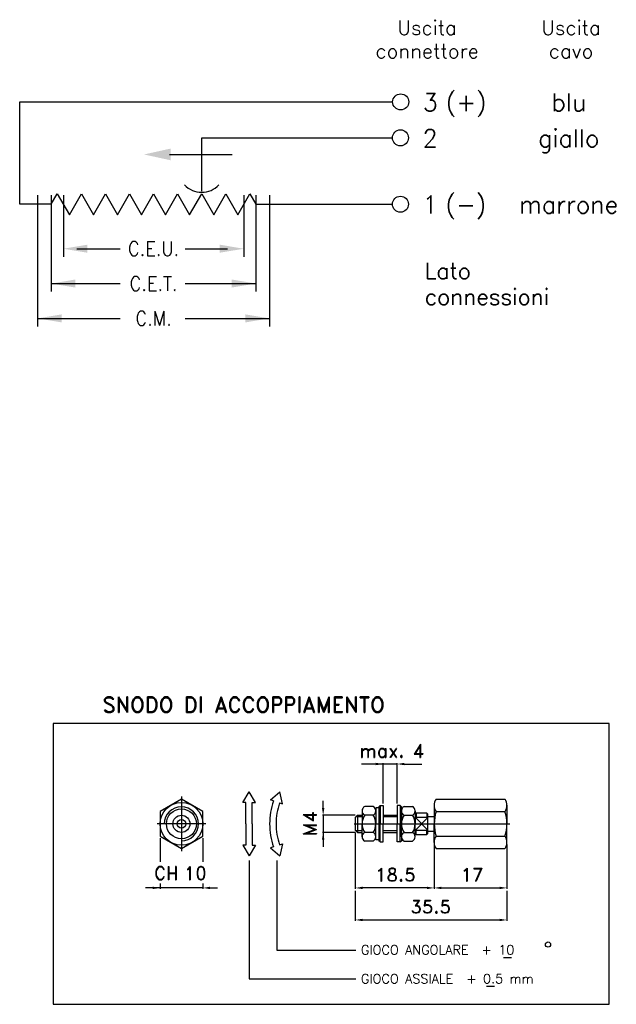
# Model space of a CAD drawing. Extents: x 65 to 395, y -10 to 252.
# Tile 2 of 2: x 293 to 395, y 65 to 234. Entities that reach past the tile are written whole.
import ezdxf
from ezdxf.enums import TextEntityAlignment as Align

# ---------------------------------------------------------------- set-up
doc = ezdxf.new("R2010")
doc.units = 0
doc.header["$LTSCALE"] = 9
doc.header["$MEASUREMENT"] = 0
doc.layers.get('0').update_dxf_attribs({"linetype": 'CONTINUOUS'})
doc.styles.add('DEM1', font='romand', dxfattribs={"height": 2.2})
doc.styles.add('DEM2', font='romans', dxfattribs={"height": 2.8})
doc.styles.add('DEM3', font='romand', dxfattribs={"height": 1.8})
doc.styles.add('ROMAND', font='romand', dxfattribs={"height": 3.1})
doc.styles.add('ROMANS18', font='romans', dxfattribs={"height": 1.8})

msp = doc.modelspace()

# ---------------------------------------------------------------- linework, layer by layer
for p, q in [((292.61, 219.51), (356.31, 219.51)), ((292.61, 202.01), (292.61, 219.51)), ((323.7, 213.35), (356.31, 213.35)), ((323.7, 204.26), (323.7, 213.35)), ((318.19, 210.53), (328.92, 210.53)), ((298.01, 202.01), (299.04, 203.79)), ((299.04, 203.79), (301.1, 200.23)), ((301.1, 200.23), (303.15, 203.79)), ((303.15, 203.79), (305.21, 200.23)), ((305.21, 200.23), (307.26, 203.79)), ((307.26, 203.79), (309.31, 200.23)), ((309.31, 200.23), (311.37, 203.79)), ((311.37, 203.79), (313.42, 200.23)), ((313.42, 200.23), (315.48, 203.79)), ((315.48, 203.79), (317.53, 200.23)), ((317.53, 200.23), (319.59, 203.79)), ((319.59, 203.79), (321.64, 200.23)), ((321.64, 200.23), (323.7, 203.79)), ((323.7, 203.79), (325.75, 200.23)), ((325.75, 200.23), (327.81, 203.79)), ((327.81, 203.79), (329.86, 200.23)), ((329.86, 200.23), (331.92, 203.79)), ((331.92, 203.79), (332.94, 202.01)), ((298.01, 202.01), (292.61, 202.01)), ((295.68, 203.56), (295.68, 181.15)), ((298.01, 203.56), (298.01, 187.1)), ((300.07, 203.56), (300.07, 193.05)), ((330.89, 203.56), (330.89, 193.05)), ((332.94, 203.56), (332.94, 187.1)), ((332.94, 202.01), (356.31, 202.01)), ((335.27, 203.56), (335.27, 181.15)), ((298.01, 194.42), (298.01, 193.05)), ((302.38, 194.42), (309.76, 194.42)), ((320.88, 194.42), (328.12, 194.42)), ((298.01, 188.47), (309.76, 188.47)), ((320.88, 188.47), (332.94, 188.47)), ((295.68, 182.52), (309.76, 182.52)), ((320.88, 182.52), (335.27, 182.52)), ((298.31, 113.3), (298.31, 65.3)), ((393.31, 113.3), (298.31, 113.3)), ((393.31, 65.3), (393.31, 113.3)), ((357.08, 106.36), (350.97, 106.36)), ((354.68, 99.61), (354.68, 106.49)), ((357.08, 99.61), (357.08, 106.49)), ((358.33, 106.36), (361.29, 106.36)), ((330.7, 99.79), (331.79, 101.62)), ((332.89, 99.79), (331.79, 101.62)), ((335.43, 100.24), (337.05, 101.62)), ((337.51, 99.55), (337.05, 101.62)), ((320.23, 100.8), (320.23, 91.45)), ((331.24, 99.79), (330.7, 99.79)), ((331.24, 96.14), (331.24, 99.79)), ((332.34, 96.14), (332.34, 99.79)), ((332.34, 99.79), (332.89, 99.79)), ((335.95, 100.07), (335.43, 100.24)), ((336.99, 99.72), (337.51, 99.55)), ((344.44, 98.84), (344.44, 100.08)), ((363.4, 99.31), (363.4, 96.14)), ((363.72, 100.38), (375.49, 100.38)), ((375.81, 99.31), (375.81, 96.14)), ((349.93, 97.6), (344.31, 97.6)), ((344.44, 97.6), (344.44, 92.2)), ((349.93, 97.24), (350.3, 97.6)), ((350.3, 97.6), (350.3, 94.68)), ((350.3, 97.6), (351.1, 97.6)), ((351.1, 98.36), (351.1, 96.14)), ((352.99, 99.09), (351.54, 99.09)), ((352.99, 97.62), (351.54, 97.62)), ((353.95, 98.88), (353.43, 98.88)), ((353.43, 98.88), (353.43, 98.36)), ((353.43, 98.36), (353.43, 96.14)), ((354.16, 99.25), (353.95, 99.03)), ((353.95, 99.03), (353.95, 93.26)), ((354.16, 99.25), (354.16, 96.14)), ((354.16, 99.25), (354.68, 99.25)), ((354.68, 99.25), (354.68, 96.14)), ((354.68, 97.6), (357.08, 97.6)), ((357.6, 99.25), (357.08, 99.25)), ((357.08, 99.25), (357.08, 96.14)), ((357.6, 99.25), (357.81, 99.03)), ((357.6, 99.25), (357.6, 96.14)), ((357.81, 98.36), (357.81, 99.03)), ((357.81, 98.36), (357.81, 96.14)), ((358.26, 99.09), (359.71, 99.09)), ((358.26, 97.62), (359.71, 97.62)), ((360.15, 98.36), (360.15, 96.14)), ((360.33, 97.97), (360.15, 97.79)), ((362.16, 97.97), (360.33, 97.97)), ((360.33, 97.97), (360.33, 97.24)), ((362.16, 97.97), (362.16, 97.24)), ((362.16, 97.97), (362.34, 97.79)), ((362.34, 94.5), (362.34, 97.79)), ((363.73, 98.25), (375.49, 98.25)), ((324.43, 96.14), (316.09, 96.14)), ((331.24, 96.14), (331.24, 92.49)), ((332.34, 96.14), (332.34, 92.49)), ((349.73, 96.14), (376.34, 96.14)), ((349.93, 97.24), (349.93, 95.05)), ((351.1, 97.35), (350.04, 97.35)), ((351.1, 93.93), (351.1, 96.14)), ((353.43, 93.93), (353.43, 96.14)), ((354.16, 93.04), (354.16, 96.14)), ((357.08, 97.35), (354.68, 97.35)), ((354.68, 93.04), (354.68, 96.14)), ((357.08, 93.04), (357.08, 96.14)), ((357.6, 93.04), (357.6, 96.14)), ((357.81, 93.93), (357.81, 96.14)), ((360.33, 97.24), (360.15, 97.06)), ((360.15, 93.93), (360.15, 96.14)), ((360.24, 97.15), (362.25, 95.14)), ((360.24, 95.14), (362.25, 97.15)), ((362.16, 97.24), (360.33, 97.24)), ((362.16, 97.24), (362.34, 97.06)), ((362.34, 97.42), (363.4, 97.42)), ((363.4, 92.97), (363.4, 96.14)), ((375.81, 92.97), (375.81, 96.14)), ((349.93, 94.68), (344.31, 94.68)), ((349.93, 95.05), (350.3, 94.68)), ((349.93, 94.68), (349.93, 85.06)), ((351.1, 94.93), (350.04, 94.93)), ((350.3, 94.68), (351.1, 94.68)), ((352.99, 94.67), (351.54, 94.67)), ((357.08, 94.93), (354.68, 94.93)), ((354.68, 94.68), (357.08, 94.68)), ((358.26, 94.67), (359.71, 94.67)), ((360.33, 95.05), (360.15, 95.23)), ((360.33, 94.32), (360.15, 94.5)), ((360.33, 95.05), (362.16, 95.05)), ((360.33, 94.32), (360.33, 95.05)), ((360.33, 94.32), (362.16, 94.32)), ((362.16, 95.05), (362.34, 95.23)), ((362.16, 94.32), (362.16, 95.05)), ((362.16, 94.32), (362.34, 94.5)), ((362.34, 94.87), (363.4, 94.87)), ((316.58, 93.67), (316.58, 89.67)), ((323.88, 93.67), (323.88, 89.67)), ((336.99, 92.57), (337.51, 92.74)), ((337.51, 92.74), (337.05, 90.66)), ((352.99, 93.19), (351.54, 93.19)), ((353.43, 93.41), (353.43, 93.93)), ((353.95, 93.41), (353.43, 93.41)), ((354.16, 93.04), (353.95, 93.26)), ((354.16, 93.04), (354.68, 93.04)), ((357.6, 93.04), (357.08, 93.04)), ((357.6, 93.04), (357.81, 93.26)), ((357.81, 93.93), (357.81, 93.26)), ((358.26, 93.19), (359.71, 93.19)), ((363.4, 92.61), (363.4, 85.06)), ((363.73, 94.03), (375.49, 94.03)), ((375.81, 92.61), (375.81, 85.06)), ((330.7, 92.49), (331.79, 90.67)), ((331.24, 92.49), (330.7, 92.49)), ((332.89, 92.49), (331.79, 90.67)), ((332.34, 92.49), (332.89, 92.49)), ((335.95, 92.22), (335.43, 92.05)), ((335.43, 92.05), (337.05, 90.66)), ((363.72, 91.91), (375.49, 91.91)), ((331.8, 89.87), (331.8, 69.66)), ((336.55, 89.87), (336.55, 74.53)), ((316.58, 85.93), (316.58, 85.06)), ((323.88, 85.93), (323.88, 85.06)), ((323.88, 85.19), (314.1, 85.19)), ((325.13, 85.19), (326.37, 85.19)), ((349.93, 84.7), (349.93, 79.59)), ((362.16, 85.19), (351.17, 85.19)), ((363.4, 85.43), (363.4, 85.32)), ((364.64, 85.19), (374.57, 85.19)), ((375.81, 84.7), (375.81, 79.59)), ((351.17, 79.72), (374.57, 79.72)), ((336.55, 74.53), (350, 74.53)), ((375.22, 73.33), (376.59, 73.33)), ((331.8, 69.66), (350, 69.66)), ((372.35, 68.42), (373.71, 68.42)), ((298.31, 65.3), (393.31, 65.3))]:
    msp.add_line(p, q)
msp.add_lwpolyline([(316.58, 94.04), (320.23, 91.93), (323.88, 94.04), (323.88, 98.25), (320.23, 100.36), (316.58, 98.25)], close=True)
for centre, radius in [((357.68, 219.51), 1.37), ((357.64, 213.37), 1.37), ((357.64, 202.03), 1.37), ((320.23, 96.14), 3.65), ((320.23, 96.14), 2.56), ((320.23, 96.14), 1.46), ((320.23, 96.14), 0.73), ((382.85, 75.52), 0.444)]:
    msp.add_circle(centre, radius)
for centre, radius, start, end in [((323.7, 208.07), 4.01, 223.1106, 316.8894), ((347.5, 96.14), 12.2, 161.2368, 180), ((347.5, 96.14), 11.1, 161.208, 180), ((365.33, 99.31), 1.93, 146.5313, 213.4442), ((373.89, 99.31), 1.93, 326.5558, 33.4687), ((320.23, 96.14), 2.92, 270, 180), ((351.93, 98.36), 0.836, 118.0976, 241.9024), ((353.74, 96.15), 2.64, 146.3804, 180.2368), ((352.6, 98.36), 0.836, 298.0976, 61.9024), ((350.79, 96.15), 2.64, 359.7632, 33.6196), ((358.65, 98.36), 0.836, 118.0976, 241.9024), ((360.46, 96.15), 2.64, 146.3804, 180.2368), ((359.31, 98.36), 0.836, 298.0976, 61.9024), ((357.51, 96.15), 2.64, 359.7632, 33.6196), ((370.45, 96.13), 7.04, 162.4378, 179.8729), ((368.77, 96.13), 7.04, 0.1271, 17.5622), ((347.5, 96.14), 12.2, 180, 198.7632), ((347.5, 96.14), 11.1, 180, 198.792), ((353.74, 96.13), 2.64, 179.7632, 213.6196), ((350.79, 96.13), 2.64, 326.3804, 0.2368), ((360.46, 96.13), 2.64, 179.7632, 213.6196), ((357.51, 96.13), 2.64, 326.3804, 0.2368), ((370.45, 96.16), 7.04, 180.1271, 197.5622), ((368.77, 96.16), 7.04, 342.4378, 359.8729), ((351.93, 93.93), 0.836, 118.0976, 241.9024), ((352.6, 93.93), 0.836, 298.0976, 61.9024), ((358.65, 93.93), 0.836, 118.0976, 241.9024), ((359.31, 93.93), 0.836, 298.0976, 61.9024), ((365.33, 92.97), 1.93, 146.5558, 213.4687), ((373.89, 92.97), 1.93, 326.5313, 33.4442)]:
    msp.add_arc(centre, radius, start, end)
for points in [[(313.85, 210.53), (318.37, 211.53), (318.37, 209.54)], [(304.18, 193.74), (304.18, 195.11), (300.07, 194.42)], [(326.78, 193.74), (326.78, 195.11), (330.89, 194.42)], [(302.12, 187.79), (302.12, 189.16), (298.01, 188.47)], [(328.84, 187.79), (328.84, 189.16), (332.94, 188.47)], [(299.79, 181.83), (299.79, 183.2), (295.68, 182.52)], [(331.16, 181.83), (331.16, 183.2), (335.27, 182.52)], [(353.43, 106.16), (353.43, 106.57), (354.68, 106.36)], [(358.33, 106.16), (358.33, 106.57), (357.08, 106.36)], [(344.65, 98.84), (344.23, 98.84), (344.44, 97.6)], [(344.65, 93.44), (344.23, 93.44), (344.44, 94.68)], [(315.34, 84.99), (315.34, 85.4), (316.58, 85.19)], [(325.13, 84.99), (325.13, 85.4), (323.88, 85.19)], [(351.17, 84.99), (351.17, 85.4), (349.93, 85.19)], [(362.16, 84.99), (362.16, 85.4), (363.4, 85.19)], [(364.64, 84.99), (364.64, 85.4), (363.4, 85.19)], [(374.57, 84.99), (374.57, 85.4), (375.81, 85.19)], [(351.17, 79.51), (351.17, 79.92), (349.93, 79.72)], [(374.57, 79.51), (374.57, 79.92), (375.81, 79.72)]]:
    msp.add_solid(points)

# ---------------------------------------------------------------- texts
for s, height, style, p in [('Uscita', 2.466, 'ROMANS18', (362.19, 230.95)), ('Uscita', 2.466, 'ROMANS18', (386.77, 230.95)), ('connettore', 2.466, 'ROMANS18', (362.19, 226.96)), ('cavo', 2.466, 'ROMANS18', (386.77, 226.96)), ('3', 3.01, 'DEM2', (362.75, 217.94)), ('(+)', 3.014, 'DEM2', (368.87, 217.94)), ('blu', 3.014, 'DEM2', (386.42, 217.94)), ('2', 3.01, 'DEM2', (362.71, 211.79)), ('giallo', 3.014, 'DEM2', (386.38, 211.79)), ('(-)', 3.014, 'DEM2', (368.82, 200.46)), ('1', 3.01, 'DEM2', (362.71, 200.46)), ('marrone', 3.014, 'DEM2', (386.38, 200.46)), ('SNODO DI ACCOPPIAMENTO', 2.64, 'DEM1', (330.85, 115.18))]:
    msp.add_text(s, height=height, dxfattribs=dict(style=style)).set_placement(p, align=Align.CENTER)
at = {"style": 'DEM2', "width": 0.9}
for s, p in [('C.E.U.', (315.48, 194.42)), ('C.E.T.', (315.48, 188.47)), ('C.M.', (315.48, 182.52))]:
    msp.add_text(s, height=2.466, dxfattribs=at).set_placement(p, align=Align.MIDDLE)
for s, height, style, p in [('Lato', 2.74, 'DEM2', (361.8, 189.25)), ('connessioni', 2.7397, 'DEM2', (361.8, 184.82)), ('4', 2.26, 'ROMAND', (359.71, 107.49)), ('max.', 2.263, 'ROMAND', (350.59, 107.49)), ('CH', 2.263, 'ROMAND', (315.56, 86.58)), ('10', 2.263, 'ROMAND', (320.67, 86.58)), ('18.5', 2.263, 'ROMAND', (353.33, 86.32)), ('17', 2.263, 'ROMAND', (367.94, 86.32)), ('35.5', 2.263, 'ROMAND', (359.37, 80.85)), ('GIOCO ANGOLARE  + 10', 1.6, 'DEM3', (350.9, 73.82)), ('GIOCO ASSIALE  + 0.5 mm', 1.6, 'DEM3', (350.9, 68.87))]:
    msp.add_text(s, height=height, dxfattribs=dict(style=style)).set_placement(p)
at = {"style": 'ROMAND'}
msp.add_text('M4', height=2.263, rotation=90, dxfattribs=at).set_placement((343.31, 94.03))

doc.saveas('drawing.dxf')
